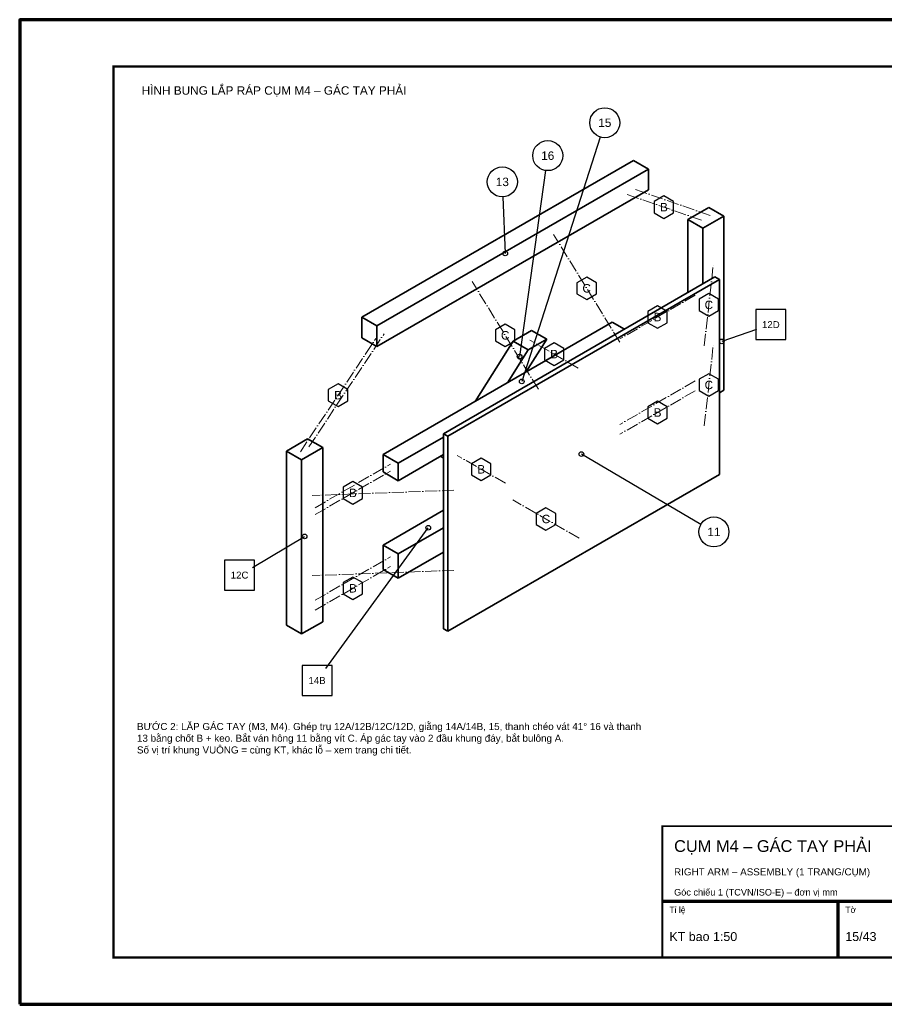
# Model space of a CAD drawing. Header units: millimetres. Extents: x 0 to 2970, y 0 to 2100.
# Tile 1 of 2: x 0 to 1843, y 0 to 2100. Entities that reach past the tile are written whole.
import ezdxf
from ezdxf.enums import TextEntityAlignment as Align

# ---------------------------------------------------------------- set-up
doc = ezdxf.new("R2010")
doc.units = ezdxf.units.MM
doc.header["$LTSCALE"] = 10
doc.linetypes.add('DASHDOT', pattern=[3.556, 2.54, -0.508, 0, -0.508])
for name, color, linetype, lineweight in [('0-KHUNG-BANVE', 7, 'CONTINUOUS', 70), ('10-PHU-KIEN', 1, 'CONTINUOUS', 25), ('4-DUONG-BUNG', 4, 'DASHDOT', 18), ('5-SO-VI-TRI', 7, 'CONTINUOUS', 25), ('6-CHU', 7, 'CONTINUOUS', 25), ('M-M4-RIGHT_ARM', 3, 'CONTINUOUS', 35)]:
    doc.layers.add(name, color=color, linetype=linetype, lineweight=lineweight)
doc.styles.add('VN', font='arial.ttf')

msp = doc.modelspace()

# ---------------------------------------------------------------- linework, layer by layer
at = {"layer": '0-KHUNG-BANVE'}
for p, q in [((1370, 220), (2870, 220)), ((1745, 100), (1745, 220))]:
    msp.add_line(p, q, dxfattribs=at)
msp.add_lwpolyline([(0, 0), (2970, 0), (2970, 2100), (0, 2100)], close=True, dxfattribs=at)
for points, const_width in [([(200, 100), (2870, 100), (2870, 2000), (200, 2000)], 5), ([(1370, 100), (2870, 100), (2870, 380), (1370, 380)], 4)]:
    msp.add_lwpolyline(points, close=True, dxfattribs=dict(at, const_width=const_width))
at = {"layer": '10-PHU-KIEN'}
for points in [[(1394.082, 1712.114), (1373.298, 1724.114), (1352.513, 1712.114), (1352.513, 1688.114), (1373.298, 1676.114), (1394.082, 1688.114)], [(1229.435, 1539.077), (1208.651, 1551.077), (1187.866, 1539.077), (1187.866, 1515.077), (1208.651, 1503.077), (1229.435, 1515.077)], [(1489.912, 1503.801), (1469.127, 1515.801), (1448.342, 1503.801), (1448.342, 1479.801), (1469.127, 1467.801), (1489.912, 1479.801)], [(1380.576, 1477.809), (1359.791, 1489.809), (1339.007, 1477.809), (1339.007, 1453.809), (1359.791, 1441.809), (1380.576, 1453.809)], [(1055.785, 1438.82), (1035, 1450.82), (1014.215, 1438.82), (1014.215, 1414.82), (1035, 1402.82), (1055.785, 1414.82)], [(1160.015, 1398.74), (1139.231, 1410.74), (1118.446, 1398.74), (1118.446, 1374.74), (1139.231, 1362.74), (1160.015, 1374.74)], [(1489.912, 1332.993), (1469.127, 1344.993), (1448.342, 1332.993), (1448.342, 1308.993), (1469.127, 1296.993), (1489.912, 1308.993)], [(699.479, 1311.085), (678.694, 1323.085), (657.91, 1311.085), (657.91, 1287.085), (678.694, 1275.085), (699.479, 1287.085)], [(1380.576, 1274.324), (1359.791, 1286.324), (1339.007, 1274.324), (1339.007, 1250.324), (1359.791, 1238.324), (1380.576, 1250.324)], [(1004.644, 1153.081), (983.86, 1165.081), (963.075, 1153.081), (963.075, 1129.081), (983.86, 1117.081), (1004.644, 1129.081)], [(730.993, 1102.772), (710.209, 1114.772), (689.424, 1102.772), (689.424, 1078.772), (710.209, 1066.772), (730.993, 1078.772)], [(1142.61, 1047.074), (1121.825, 1059.074), (1101.041, 1047.074), (1101.041, 1023.074), (1121.825, 1011.074), (1142.61, 1023.074)], [(730.993, 899.287), (710.209, 911.287), (689.424, 899.287), (689.424, 875.287), (710.209, 863.287), (730.993, 875.287)]]:
    msp.add_lwpolyline(points, close=True, dxfattribs=at)
at = {"layer": '4-DUONG-BUNG'}
for p, q in [((1453.691, 1672.265), (1292.904, 1727.963)), ((1471.7, 1682.662), (1310.912, 1738.36)), ((1279.397, 1411.967), (1137.904, 1642.188)), ((1459.48, 1404.54), (1478.774, 1579.062)), ((1105.747, 1311.71), (964.253, 1541.93)), ((1440.185, 1527.077), (1279.397, 1434.246)), ((1440.185, 1512.224), (1279.397, 1419.393)), ((616.309, 1188.801), (777.096, 1430.162)), ((598.3, 1178.404), (759.088, 1419.765)), ((1190.683, 1357.034), (1087.779, 1416.446)), ((1459.48, 1233.732), (1478.774, 1408.254)), ((1440.185, 1329.533), (1279.397, 1236.702)), ((1440.185, 1308.739), (1279.397, 1215.908)), ((1035.312, 1111.375), (932.408, 1170.787)), ((629.815, 1059.21), (790.603, 1152.04)), ((629.815, 1044.357), (790.603, 1137.188)), ((925.664, 1096.342), (623.383, 1085.202)), ((1192.572, 994.228), (1051.079, 1075.919)), ((629.815, 861.665), (790.603, 954.496)), ((925.664, 925.533), (623.383, 914.393)), ((629.815, 840.871), (790.603, 933.702))]:
    msp.add_line(p, q, dxfattribs=at)
at = {"layer": '5-SO-VI-TRI'}
for p, q in [((1237.572, 1849.783), (1070.373, 1328.419)), ((1121.236, 1778.321), (1065.583, 1381.352)), ((1030.149, 1722.141), (1035, 1601.342)), ((1571.005, 1439.304), (1496.461, 1413.824)), ((1452.227, 1023.676), (1197.396, 1173.392)), ((652.726, 716.451), (870.996, 1016.507)), ((496.21, 931.788), (607.304, 997.941))]:
    msp.add_line(p, q, dxfattribs=at)
for points in [[(1569.285, 1417.654), (1633.285, 1417.654), (1633.285, 1481.654), (1569.285, 1481.654)], [(436.715, 883.416), (500.715, 883.416), (500.715, 947.416), (436.715, 947.416)], [(601.902, 658.574), (665.902, 658.574), (665.902, 722.574), (601.902, 722.574)]]:
    msp.add_lwpolyline(points, close=True, dxfattribs=at)
for centre, radius in [((1247.344, 1880.255), 32), ((1125.679, 1810.011), 32), ((1028.865, 1754.115), 32), ((1035, 1601.342), 5), ((1496.461, 1413.824), 5), ((1065.583, 1381.352), 5), ((1070.373, 1328.419), 5), ((1197.396, 1173.392), 5), ((1479.817, 1007.467), 32), ((870.996, 1016.507), 5), ((607.304, 997.941), 5)]:
    msp.add_circle(centre, radius, dxfattribs=at)
at = {"layer": 'M-M4-RIGHT_ARM'}
for p, q in [((1308.339, 1800), (729.503, 1465.809)), ((1308.339, 1800), (1340.497, 1781.434)), ((1340.497, 1781.434), (761.661, 1447.243)), ((1340.497, 1736.875), (1340.497, 1781.434)), ((761.661, 1402.684), (1340.497, 1736.875)), ((1469.127, 1699.743), (1424.106, 1673.75)), ((1501.285, 1681.176), (1456.264, 1655.184)), ((1469.127, 1699.743), (1501.285, 1681.176)), ((1501.285, 1309.853), (1501.285, 1681.176)), ((1424.106, 1673.75), (1456.264, 1655.184)), ((1424.106, 1517.794), (1424.106, 1673.75)), ((1456.264, 1536.36), (1456.264, 1655.184)), ((1481.99, 1551.213), (903.154, 1217.022)), ((1491.637, 1545.643), (912.801, 1211.452)), ((1481.99, 1551.213), (1491.637, 1545.643)), ((1491.637, 1129.761), (1491.637, 1545.643)), ((729.503, 1465.809), (761.661, 1447.243)), ((729.503, 1421.25), (729.503, 1465.809)), ((774.524, 1172.463), (1263.319, 1454.669)), ((1289.045, 1439.816), (1263.319, 1454.669)), ((761.661, 1402.684), (761.661, 1447.243)), ((1091.306, 1437.049), (1052.093, 1414.409)), ((1091.306, 1437.049), (1123.464, 1418.483)), ((729.503, 1421.25), (761.661, 1402.684)), ((970.709, 1285.731), (1052.093, 1414.409)), ((1052.093, 1414.409), (1084.251, 1395.843)), ((1079.072, 1348.294), (1123.464, 1418.483)), ((1123.464, 1418.483), (1084.251, 1395.843)), ((1039.859, 1325.655), (1084.251, 1395.843)), ((1491.637, 1304.283), (1501.285, 1309.853)), ((613.736, 1205.882), (568.715, 1179.89)), ((613.736, 1205.882), (645.894, 1187.316)), ((806.681, 1153.897), (903.154, 1209.596)), ((903.154, 1217.022), (912.801, 1211.452)), ((903.154, 801.14), (903.154, 1217.022)), ((912.801, 795.57), (912.801, 1211.452)), ((568.715, 1179.89), (600.873, 1161.324)), ((568.715, 808.566), (568.715, 1179.89)), ((645.894, 1187.316), (600.873, 1161.324)), ((645.894, 815.993), (645.894, 1187.316)), ((600.873, 790), (600.873, 1161.324)), ((774.524, 1135.331), (774.524, 1172.463)), ((774.524, 1172.463), (806.681, 1153.897)), ((806.681, 1116.765), (903.154, 1172.463)), ((896.722, 1168.75), (903.154, 1165.037)), ((774.524, 1135.331), (806.681, 1116.765)), ((806.681, 1116.765), (806.681, 1153.897)), ((912.801, 795.57), (1491.637, 1129.761)), ((903.154, 1053.64), (774.524, 979.375)), ((903.154, 1016.507), (806.681, 960.809)), ((774.524, 979.375), (806.681, 960.809)), ((774.524, 927.39), (774.524, 979.375)), ((806.681, 908.824), (903.154, 964.522)), ((806.681, 908.824), (806.681, 960.809)), ((774.524, 927.39), (806.681, 908.824)), ((568.715, 808.566), (600.873, 790)), ((600.873, 790), (645.894, 815.993)), ((903.154, 801.14), (912.801, 795.57))]:
    msp.add_line(p, q, dxfattribs=at)

# ---------------------------------------------------------------- texts
at = {"layer": '10-PHU-KIEN', "style": 'VN'}
for s, p in [('B', (1373.298, 1700.114)), ('C', (1208.651, 1527.077)), ('C', (1469.127, 1491.801)), ('B', (1359.791, 1465.809)), ('C', (1035, 1426.82)), ('B', (1139.231, 1386.74)), ('C', (1469.127, 1320.993)), ('B', (678.694, 1299.085)), ('B', (1359.791, 1262.324)), ('B', (983.86, 1141.081)), ('B', (710.209, 1090.772)), ('C', (1121.825, 1035.074)), ('B', (710.209, 887.287))]:
    msp.add_text(s, height=18, dxfattribs=at).set_placement(p, align=Align.MIDDLE_CENTER)
at = {"layer": '5-SO-VI-TRI', "style": 'VN'}
for s, height, p in [('15', 18, (1247.344, 1880.255)), ('16', 18, (1125.679, 1810.011)), ('13', 18, (1028.865, 1754.115)), ('12D', 14.76, (1601.285, 1449.654)), ('11', 18, (1479.817, 1007.467)), ('12C', 14.76, (468.715, 915.416)), ('14B', 14.76, (633.902, 690.574))]:
    msp.add_text(s, height=height, dxfattribs=at).set_placement(p, align=Align.MIDDLE_CENTER)
at = {"layer": '6-CHU', "style": 'VN'}
for s, height, p in [('HÌNH BUNG LẮP RÁP CỤM M4 – GÁC TAY PHẢI', 18, (260, 1940)), ('CỤM M4 – GÁC TAY PHẢI', 25, (1395, 325)), ('RIGHT ARM – ASSEMBLY (1 TRANG/CỤM)', 15, (1395, 275)), ('Góc chiếu 1 (TCVN/ISO-E) – đơn vị mm', 14, (1395, 232)), ('Tỉ lệ', 13, (1385, 195)), ('Tờ', 13, (1760, 195)), ('KT bao 1:50', 19, (1385, 135)), ('15/43', 19, (1760, 135))]:
    msp.add_text(s, height=height, dxfattribs=at).set_placement(p)
at = {"layer": '6-CHU', "insert": (250, 600), "char_height": 15, "width": 1080, "attachment_point": 1, "style": 'VN'}
msp.add_mtext('BƯỚC 2: LẮP GÁC TAY (M3, M4). Ghép trụ 12A/12B/12C/12D, giằng 14A/14B, 15, thanh chéo vát 41° 16 và thanh 13 bằng chốt B + keo. Bắt ván hông 11 bằng vít C. Áp gác tay vào 2 đầu khung đáy, bắt bulông A.\\PSố vị trí khung VUÔNG = cùng KT, khác lỗ – xem trang chi tiết.', dxfattribs=at)

doc.saveas('drawing.dxf')
